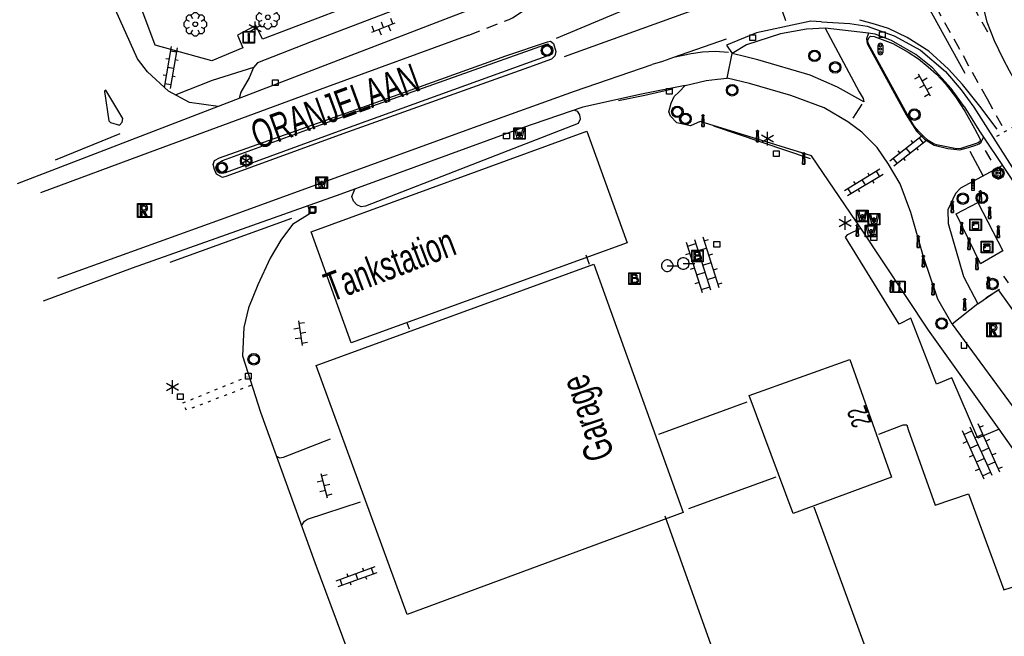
# Model space of a CAD drawing. Extents: x 99796 to 103543, y 406299 to 407646.
# Tile 15 of 85: x 100842 to 100927, y 407072 to 407125. Entities that reach past the tile are written whole.
import ezdxf
from ezdxf.enums import TextEntityAlignment as Align

# ---------------------------------------------------------------- set-up
doc = ezdxf.new("R2010")
doc.units = 0
doc.linetypes.add('Knt V.O.P', pattern=[0.75, 0.25, -0.5])
doc.linetypes.add('Mi-deelstr', pattern=[1.65, 1, -0.65])
for name, color, linetype in [('1101', 252, 'CONTINUOUS'), ('1103', 252, 'CONTINUOUS'), ('1104', 252, 'CONTINUOUS'), ('1105', 252, 'CONTINUOUS'), ('1106', 252, 'CONTINUOUS'), ('1107', 252, 'CONTINUOUS'), ('1108', 252, 'CONTINUOUS'), ('1110', 252, 'CONTINUOUS'), ('1112', 252, 'CONTINUOUS'), ('1206', 252, 'CONTINUOUS'), ('1211', 252, 'CONTINUOUS'), ('1213', 252, 'Knt V.O.P'), ('1214', 252, 'Mi-deelstr'), ('1217', 252, 'CONTINUOUS'), ('1307', 252, 'Schrikhek'), ('1701', 252, 'CONTINUOUS'), ('2001', 252, 'CONTINUOUS'), ('2004', 252, 'Hekwerk'), ('2006', 252, 'Heg haag'), ('2303', 252, 'CONTINUOUS'), ('2401', 252, 'CONTINUOUS'), ('2501', 252, 'CONTINUOUS'), ('2503', 252, 'CONTINUOUS'), ('2504', 252, 'CONTINUOUS'), ('2701', 252, 'CONTINUOUS'), ('2705', 252, 'CONTINUOUS'), ('2803', 252, 'CONTINUOUS'), ('2810', 252, 'CONTINUOUS'), ('2901', 252, 'CONTINUOUS'), ('3001', 252, 'CONTINUOUS'), ('3008', 252, 'CONTINUOUS'), ('3201', 252, 'CONTINUOUS'), ('3602', 252, 'CONTINUOUS'), ('3604', 252, 'CONTINUOUS'), ('3605', 252, 'CONTINUOUS'), ('4404', 252, 'CONTINUOUS'), ('4406', 252, 'CONTINUOUS'), ('4413', 252, 'CONTINUOUS'), ('4501', 252, 'CONTINUOUS'), ('4502', 252, 'CONTINUOUS')]:
    doc.layers.add(name, color=color, linetype=linetype)
doc.layers.add('1208', color=252, linetype='CONTINUOUS', lineweight=30)
doc.linetypes.add('Heg haag', pattern='A,4,-1,[4,dgnlstyle.shx,S=0.004016,R=0,X=0,Y=0],-1', length=6)
doc.linetypes.add('Hekwerk', pattern='A,4,-1,[1,dgnlstyle.shx,S=0.004,R=0,X=0,Y=0],-1', length=6)
doc.linetypes.add('Schrikhek', pattern='A,1.5,-0.5,[3,dgnlstyle.shx,S=0.004,R=0,X=0,Y=0],-0.5', length=2.5)

# ---------------------------------------------------------------- blocks, each defined once
blk = doc.blocks.new('IMG-INFORMATIEBORD', base_point=(97500.879966, 403507.602474))
at = {"layer": '2303'}
for points in [[(97500.379966, 403508.102474, 0), (97501.379966, 403508.102474, 0), (97501.379966, 403507.102474, 0), (97500.379966, 403507.102474, 0)], [(97500.779966, 403507.202474, 0), (97500.979966, 403507.202474, 0), (97500.979966, 403507.222474, 0), (97500.929966, 403507.222474, 0), (97500.929966, 403507.802474, 0), (97500.779966, 403507.802474, 0), (97500.779966, 403507.782474, 0), (97500.829966, 403507.782474, 0), (97500.829966, 403507.222474, 0), (97500.779966, 403507.222474, 0)], [(97500.779966, 403507.202474, 0), (97500.979966, 403507.202474, 0), (97500.979966, 403507.222474, 0), (97500.929966, 403507.222474, 0), (97500.929966, 403507.802474, 0), (97500.779966, 403507.802474, 0), (97500.779966, 403507.782474, 0), (97500.829966, 403507.782474, 0), (97500.829966, 403507.222474, 0), (97500.779966, 403507.222474, 0)]]:
    blk.add_polyline3d(points, close=True, dxfattribs=at)
for points in [[(97500.416612, 403507.165485, 0), (97500.416612, 403508.044589, 0)], [(97500.416612, 403507.165485, 0), (97500.416612, 403508.044589, 0)], [(97500.438212, 403508.066188, 0), (97501.317777, 403508.066188, 0)], [(97500.438212, 403508.066188, 0), (97501.317777, 403508.066188, 0)], [(97501.339377, 403508.044589, 0), (97501.339377, 403507.165485, 0)], [(97501.339377, 403508.044589, 0), (97501.339377, 403507.165485, 0)], [(97501.317777, 403507.143885, 0), (97500.438212, 403507.143885, 0)], [(97501.317777, 403507.143885, 0), (97500.438212, 403507.143885, 0)]]:
    blk.add_polyline3d(points, dxfattribs=at)
blk.add_circle((97500.879966, 403507.902474), 0.06, dxfattribs=at)
blk.add_circle((97500.879966, 403507.902474), 0.06, dxfattribs=at)
for centre, start, end in [((97500.438212, 403508.044589), 90, 180), ((97500.438212, 403508.044589), 90, 180), ((97501.317777, 403508.044589), 0, 90), ((97501.317777, 403508.044589), 0, 90), ((97500.438212, 403507.165485), 180, 270), ((97500.438212, 403507.165485), 180, 270), ((97501.317777, 403507.165485), 270, 0), ((97501.317777, 403507.165485), 270, 0)]:
    blk.add_arc(centre, 0.0216, start, end, dxfattribs=at)
blk = doc.blocks.new('LICHTMAST', base_point=(106423.199838, 404577.892233))
at = {"layer": '2701'}
for points in [[(106422.680222, 404577.592233, 0), (106423.719453, 404578.192234, 0)], [(106423.719453, 404577.592234, 0), (106422.680222, 404578.192233, 0)], [(106423.199838, 404577.292233, 0), (106423.199838, 404578.492233, 0)]]:
    blk.add_polyline3d(points, dxfattribs=at)
blk = doc.blocks.new('VERKEERSBORD', base_point=(97503.821083, 403507.602474))
at = {"layer": '2401'}
for radius in [0.5, 0.5, 0.4, 0.4]:
    blk.add_circle((97503.821083, 403507.602474), radius, dxfattribs=at)
blk = doc.blocks.new('PAALTJE', base_point=(97500.879966, 403507.602474))
at = {"layer": '3001'}
for points in [[(97500.929966, 403508.552474, 0), (97500.979966, 403508.552474, 0), (97500.979966, 403508.502474, 0), (97500.929966, 403508.502474, 0), (97500.979966, 403507.602474, 0), (97500.779966, 403507.602474, 0), (97500.829966, 403508.502474, 0), (97500.779966, 403508.502474, 0), (97500.779966, 403508.552474, 0), (97500.829966, 403508.552474, 0)], [(97500.829966, 403508.552474, 0), (97500.779966, 403508.552474, 0), (97500.779966, 403508.502474, 0), (97500.829966, 403508.502474, 0), (97500.779966, 403507.602474, 0), (97500.979966, 403507.602474, 0), (97500.929966, 403508.502474, 0), (97500.979966, 403508.502474, 0), (97500.979966, 403508.552474, 0), (97500.929966, 403508.552474, 0)]]:
    blk.add_polyline3d(points, dxfattribs=at)
blk.add_arc((97500.879966, 403508.552474), 0.05, 0, 180, dxfattribs=at)
blk.add_arc((97500.879966, 403508.552474), 0.05, 0, 180, dxfattribs=at)
blk = doc.blocks.new('STRAATKOLK', base_point=(97500.879966, 403507.602474))
at = {"layer": '3605'}
blk.add_polyline3d([(97500.629966, 403507.352474, 0), (97500.629966, 403507.852474, 0), (97501.129966, 403507.852474, 0), (97501.129966, 403507.352474, 0)], close=True, dxfattribs=at)
blk = doc.blocks.new('TROTTOIRKOLK', base_point=(97500.879966, 403507.602474))
at = {"layer": '3604'}
blk.add_polyline3d([(97500.629987, 403507.602517, 0), (97500.629987, 403507.102474, 0), (97501.129945, 403507.102474, 0), (97501.129774, 403507.602517, 0)], dxfattribs=at)
blk = doc.blocks.new('INSPECTIE-_OF_RIOOLPUT', base_point=(97500.879966, 403507.602474))
at = {"layer": '3602'}
blk.add_polyline3d([(97500.279966, 403508.202474, 0), (97501.479966, 403508.202474, 0), (97501.479966, 403507.002474, 0), (97500.279966, 403507.002474, 0)], close=True, dxfattribs=at)
for points in [[(97500.323942, 403507.078087, 0), (97500.323942, 403508.133012, 0)], [(97500.349861, 403508.158931, 0), (97501.405339, 403508.158931, 0)], [(97500.879966, 403508.082474, 0), (97500.519966, 403508.082474, 0), (97500.519966, 403507.122474, 0), (97500.639966, 403507.122474, 0)], [(97500.639966, 403507.122474, 0), (97500.519966, 403507.122474, 0), (97500.519966, 403508.082474, 0), (97500.879966, 403508.082474, 0)], [(97500.879966, 403507.962474, 0), (97500.639966, 403507.962474, 0), (97500.639966, 403507.662474, 0)], [(97500.879966, 403507.962474, 0), (97500.639966, 403507.962474, 0), (97500.639966, 403507.662474, 0)], [(97500.639966, 403507.662474, 0), (97500.879966, 403507.662474, 0)], [(97500.639966, 403507.662474, 0), (97500.879966, 403507.662474, 0)], [(97500.639966, 403507.122474, 0), (97500.639966, 403507.542474, 0), (97500.741756, 403507.542474, 0), (97500.981756, 403507.122474, 0), (97501.119966, 403507.122474, 0), (97500.879966, 403507.542474, 0)], [(97500.879966, 403507.542474, 0), (97501.119966, 403507.122474, 0), (97500.981756, 403507.122474, 0), (97500.741756, 403507.542474, 0), (97500.639966, 403507.542474, 0), (97500.639966, 403507.122474, 0)], [(97501.431259, 403508.133012, 0), (97501.431259, 403507.078087, 0)], [(97501.405339, 403507.052167, 0), (97500.349861, 403507.052167, 0)]]:
    blk.add_polyline3d(points, dxfattribs=at)
for centre, radius, start, end in [((97500.349861, 403508.133012), 0.02592, 90, 180), ((97500.879966, 403507.812474), 0.27, 270, 90), ((97500.879966, 403507.812474), 0.27, 270, 90), ((97500.879966, 403507.812474), 0.15, 270, 90), ((97500.879966, 403507.812474), 0.15, 270, 90), ((97501.405339, 403508.133012), 0.02592, 0, 90), ((97500.349861, 403507.078087), 0.02592, 180, 270), ((97501.405339, 403507.078087), 0.02592, 270, 0)]:
    blk.add_arc(centre, radius, start, end, dxfattribs=at)
blk = doc.blocks.new('BENZINE-_OF_OLIEPUT', base_point=(97500.879966, 403507.602474))
at = {"layer": '2803'}
blk.add_polyline3d([(97500.379966, 403508.102474, 0), (97501.379966, 403508.102474, 0), (97501.379966, 403507.102474, 0), (97500.379966, 403507.102474, 0)], close=True, dxfattribs=at)
for points in [[(97500.416612, 403507.165485, 0), (97500.416612, 403508.044589, 0)], [(97500.438212, 403508.066188, 0), (97501.317777, 403508.066188, 0)], [(97500.979966, 403507.202474, 0), (97500.579966, 403507.202474, 0), (97500.579966, 403508.002474, 0), (97500.929966, 403508.002474, 0)], [(97500.929966, 403507.902474, 0), (97500.679966, 403507.902474, 0), (97500.679966, 403507.702474, 0)], [(97500.679966, 403507.702474, 0), (97500.929966, 403507.702474, 0)], [(97500.679966, 403507.602474, 0), (97500.679966, 403507.302474, 0), (97500.979966, 403507.302474, 0)], [(97500.979966, 403507.602474, 0), (97500.679966, 403507.602474, 0)], [(97501.339377, 403508.044589, 0), (97501.339377, 403507.165485, 0)], [(97501.317777, 403507.143885, 0), (97500.438212, 403507.143885, 0)]]:
    blk.add_polyline3d(points, dxfattribs=at)
for centre, radius, start, end in [((97500.438212, 403508.044589), 0.0216, 90, 180), ((97500.929966, 403507.802474), 0.2, 321.903646, 90), ((97500.929966, 403507.802474), 0.1, 270, 90), ((97500.97946, 403507.45299), 0.250516, 270.115778, 64.487021), ((97500.979975, 403507.452474), 0.15, 269.996509, 90.003491), ((97501.317777, 403508.044589), 0.0216, 0, 90), ((97500.438212, 403507.165485), 0.0216, 180, 270), ((97501.317777, 403507.165485), 0.0216, 270, 0)]:
    blk.add_arc(centre, radius, start, end, dxfattribs=at)
blk = doc.blocks.new('PEILBUIS', base_point=(97500.879966, 403507.602474))
at = {"layer": '3008'}
blk.add_polyline3d([(97501.379966, 403507.539974, 0), (97501.379966, 403507.664974, 0), (97501.317466, 403507.852474, 0), (97501.129966, 403508.039974, 0), (97500.942466, 403508.102474, 0), (97500.817466, 403508.102474, 0), (97500.629966, 403508.039974, 0), (97500.442466, 403507.852474, 0), (97500.379966, 403507.664974, 0), (97500.379966, 403507.539974, 0), (97500.442466, 403507.352474, 0), (97500.629966, 403507.164974, 0), (97500.817466, 403507.102474, 0), (97500.942466, 403507.102474, 0), (97501.129966, 403507.164974, 0), (97501.317466, 403507.352474, 0)], close=True, dxfattribs=at)
blk.add_polyline3d([(97500.879966, 403507.602474, 0), (97501.879966, 403507.602474, 0)], dxfattribs=at)
blk = doc.blocks.new('BOOM', base_point=(97503.821083, 403507.602474))
at = {"layer": '2901'}
for points in [[(97503.491578, 403508.39797, 0), (97503.202364, 403508.39797, 0), (97503.025588, 403508.221193, 0), (97503.025588, 403507.931979, 0)], [(97504.071083, 403508.102474, 0), (97504.196083, 403508.352474, 0), (97503.946083, 403508.602474, 0), (97503.696083, 403508.602474, 0), (97503.446083, 403508.352474, 0), (97503.571083, 403508.102474, 0)], [(97504.616578, 403507.931979, 0), (97504.616578, 403508.221193, 0), (97504.439801, 403508.39797, 0), (97504.150588, 403508.39797, 0)], [(97503.321083, 403507.852474, 0), (97503.071083, 403507.977474, 0), (97502.821083, 403507.727474, 0), (97502.821083, 403507.477474, 0), (97503.071083, 403507.227474, 0), (97503.321083, 403507.352474, 0)], [(97504.321083, 403507.352474, 0), (97504.571083, 403507.227474, 0), (97504.821083, 403507.477474, 0), (97504.821083, 403507.727474, 0), (97504.571083, 403507.977474, 0), (97504.321083, 403507.852474, 0)], [(97503.025588, 403507.27297, 0), (97503.025588, 403506.983756, 0), (97503.202364, 403506.806979, 0), (97503.491578, 403506.806979, 0)], [(97503.571083, 403507.102474, 0), (97503.446083, 403506.852474, 0), (97503.696083, 403506.602474, 0), (97503.946083, 403506.602474, 0), (97504.196083, 403506.852474, 0), (97504.071083, 403507.102474, 0)], [(97504.150588, 403506.806979, 0), (97504.439801, 403506.806979, 0), (97504.616578, 403506.983756, 0), (97504.616578, 403507.27297, 0)]]:
    blk.add_polyline3d(points, dxfattribs=at)
blk.add_circle((97503.821083, 403507.602474), 0.2, dxfattribs=at)
blk.add_circle((97503.821083, 403507.602474), 0.2, dxfattribs=at)
blk = doc.blocks.new('WATERLEIDINGSPUT', base_point=(97500.879966, 403507.602474))
at = {"layer": '3201'}
for points in [[(97500.379966, 403508.102474, 0), (97501.379966, 403508.102474, 0), (97501.379966, 403507.102474, 0), (97500.379966, 403507.102474, 0)], [(97501.179966, 403508.002474, 0), (97501.279966, 403508.002474, 0), (97501.079966, 403507.202474, 0), (97500.979966, 403507.202474, 0), (97500.879966, 403507.602474, 0), (97500.779966, 403507.202474, 0), (97500.679966, 403507.202474, 0), (97500.479966, 403508.002474, 0), (97500.579966, 403508.002474, 0), (97500.730071, 403507.412221, 0), (97500.804607, 403507.702474, 0), (97500.956617, 403507.702474, 0), (97500.804607, 403507.702474, 0), (97500.956617, 403507.702474, 0), (97501.030105, 403507.412657, 0)], [(97500.956617, 403507.702474, 0), (97501.030105, 403507.412657, 0), (97501.179966, 403508.002474, 0), (97501.279966, 403508.002474, 0), (97501.079966, 403507.202474, 0), (97500.979966, 403507.202474, 0), (97500.879966, 403507.602474, 0), (97500.779966, 403507.202474, 0), (97500.679966, 403507.202474, 0), (97500.479966, 403508.002474, 0), (97500.579966, 403508.002474, 0), (97500.730071, 403507.412221, 0), (97500.804607, 403507.702474, 0)]]:
    blk.add_polyline3d(points, close=True, dxfattribs=at)
for points in [[(97500.416612, 403507.165485, 0), (97500.416612, 403508.044589, 0)], [(97500.438212, 403508.066188, 0), (97501.317777, 403508.066188, 0)], [(97501.339377, 403508.044589, 0), (97501.339377, 403507.165485, 0)], [(97501.317777, 403507.143885, 0), (97500.438212, 403507.143885, 0)]]:
    blk.add_polyline3d(points, dxfattribs=at)
for centre, start, end in [((97500.438212, 403508.044589), 90, 180), ((97501.317777, 403508.044589), 0, 90), ((97500.438212, 403507.165485), 180, 270), ((97501.317777, 403507.165485), 270, 0)]:
    blk.add_arc(centre, 0.0216, start, end, dxfattribs=at)
blk = doc.blocks.new('OV2', base_point=(97503.821083, 403517.176353))
at = {"layer": '4406'}
for points in [[(97503.852333, 403517.020103, 0), (97503.852333, 403517.332603, 0)], [(97503.914833, 403517.301353, 0), (97503.852333, 403517.301353, 0)], [(97503.914833, 403517.020103, 0), (97503.914833, 403517.332603, 0)], [(97503.821083, 403517.238853, 0), (97503.852333, 403517.238853, 0)], [(97503.946083, 403517.238853, 0), (97503.914833, 403517.238853, 0)], [(97503.914833, 403517.176353, 0), (97503.852333, 403517.176353, 0)], [(97503.821083, 403517.113853, 0), (97503.852333, 403517.113853, 0)], [(97503.946083, 403517.113853, 0), (97503.914833, 403517.113853, 0)], [(97503.914833, 403517.051353, 0), (97503.852333, 403517.051353, 0)]]:
    blk.add_polyline3d(points, dxfattribs=at)
blk = doc.blocks.new('OV4', base_point=(97503.821083, 403507.602474))
at = {"layer": '4404'}
for points in [[(97503.914833, 403507.696224, 0), (97503.914833, 403507.664974, 0)], [(97504.039833, 403507.696224, 0), (97504.039833, 403507.664974, 0)], [(97504.164833, 403507.696224, 0), (97504.164833, 403507.664974, 0)], [(97503.821083, 403507.664974, 0), (97504.258583, 403507.664974, 0)], [(97503.852333, 403507.664974, 0), (97503.852333, 403507.602474, 0)], [(97503.977333, 403507.664974, 0), (97503.977333, 403507.602474, 0)], [(97504.102333, 403507.664974, 0), (97504.102333, 403507.602474, 0)], [(97504.227333, 403507.664974, 0), (97504.227333, 403507.602474, 0)], [(97503.821083, 403507.602474, 0), (97504.258583, 403507.602474, 0)], [(97503.914833, 403507.602474, 0), (97503.914833, 403507.539974, 0)], [(97504.039833, 403507.602474, 0), (97504.039833, 403507.539974, 0)], [(97504.164833, 403507.602474, 0), (97504.164833, 403507.539974, 0)], [(97503.821083, 403507.539974, 0), (97504.258583, 403507.539974, 0)], [(97503.852333, 403507.539974, 0), (97503.852333, 403507.508724, 0)], [(97503.977333, 403507.539974, 0), (97503.977333, 403507.508724, 0)], [(97504.102333, 403507.539974, 0), (97504.102333, 403507.508724, 0)], [(97504.227333, 403507.539974, 0), (97504.227333, 403507.508724, 0)]]:
    blk.add_polyline3d(points, dxfattribs=at)
blk = doc.blocks.new('OV6', base_point=(97503.821083, 403517.176353))
at = {"layer": '4413'}
for points in [[(97503.821083, 403517.176353, 0), (97504.133583, 403517.176353, 0)], [(97503.852333, 403517.176353, 0), (97503.852333, 403517.207603, 0)], [(97503.914833, 403517.176353, 0), (97503.914833, 403517.145103, 0)], [(97503.977333, 403517.176353, 0), (97503.977333, 403517.207603, 0)], [(97504.039833, 403517.176353, 0), (97504.039833, 403517.145103, 0)], [(97504.102333, 403517.176353, 0), (97504.102333, 403517.207603, 0)]]:
    blk.add_polyline3d(points, dxfattribs=at)
blk = doc.blocks.new('IMG-OPENBARE_VERLICHTINGSKAST', base_point=(97500.879966, 403507.602474))
at = {"layer": '2705'}
for points in [[(97500.379966, 403508.102474, 0), (97501.379966, 403508.102474, 0), (97501.379966, 403507.102474, 0), (97500.379966, 403507.102474, 0)], [(97500.618198, 403507.866454, 0), (97501.129648, 403507.866454, 0), (97501.129648, 403507.789878, 0), (97500.618198, 403507.789878, 0)], [(97500.618198, 403507.709163, 0), (97501.129648, 403507.709163, 0), (97501.129648, 403507.270405, 0), (97500.618198, 403507.270405, 0)]]:
    blk.add_polyline3d(points, close=True, dxfattribs=at)
for points in [[(97500.416612, 403507.165485, 0), (97500.416612, 403508.044589, 0)], [(97500.438212, 403508.066188, 0), (97501.317777, 403508.066188, 0)], [(97501.339377, 403508.044589, 0), (97501.339377, 403507.165485, 0)], [(97501.317777, 403507.143885, 0), (97500.438212, 403507.143885, 0)]]:
    blk.add_polyline3d(points, dxfattribs=at)
blk.add_circle((97500.703094, 403507.568429), 0.035426, dxfattribs=at)
for centre, start, end in [((97500.438212, 403508.044589), 90, 180), ((97501.317777, 403508.044589), 0, 90), ((97500.438212, 403507.165485), 180, 270), ((97501.317777, 403507.165485), 270, 0)]:
    blk.add_arc(centre, 0.0216, start, end, dxfattribs=at)
blk = doc.blocks.new('DRUKKNOPPAAL', base_point=(97500.879966, 403507.602474))
at = {"layer": '2503'}
for points in [[(97500.779966, 403508.102474, 0), (97500.979966, 403508.102474, 0), (97500.979966, 403507.902474, 0), (97500.979966, 403507.702474, 0), (97500.979966, 403507.502474, 0), (97500.979966, 403507.302474, 0), (97500.979966, 403507.102474, 0), (97500.779966, 403507.102474, 0), (97500.779966, 403507.302474, 0), (97500.779966, 403507.502474, 0), (97500.779966, 403507.702474, 0), (97500.779966, 403507.902474, 0)], [(97500.979966, 403507.702474, 0), (97500.979966, 403507.502474, 0), (97500.779966, 403507.502474, 0), (97500.779966, 403507.702474, 0)], [(97500.979966, 403507.502474, 0), (97500.979966, 403507.302474, 0), (97500.779966, 403507.302474, 0), (97500.779966, 403507.502474, 0)], [(97500.979966, 403507.302474, 0), (97500.979966, 403507.102474, 0), (97500.779966, 403507.102474, 0), (97500.779966, 403507.302474, 0)]]:
    blk.add_polyline3d(points, close=True, dxfattribs=at)
for points in [[(97500.779966, 403508.102474, 0), (97500.979966, 403508.102474, 0), (97500.979966, 403507.902474, 0), (97500.969966, 403507.902474, 0)], [(97500.789966, 403507.902474, 0), (97500.779966, 403507.902474, 0), (97500.779966, 403508.102474, 0)], [(97500.779966, 403507.902474, 0), (97500.789966, 403507.902474, 0)], [(97500.979966, 403507.902474, 0), (97500.979966, 403507.702474, 0), (97500.779966, 403507.702474, 0), (97500.779966, 403507.902474, 0), (97500.789966, 403507.902474, 0)], [(97500.779966, 403507.702474, 0), (97500.979966, 403507.702474, 0)], [(97500.779966, 403507.502474, 0), (97500.979966, 403507.502474, 0)], [(97500.969966, 403507.902474, 0), (97500.979966, 403507.902474, 0)], [(97500.969966, 403507.902474, 0), (97500.979966, 403507.902474, 0)], [(97500.779966, 403507.302474, 0), (97500.979966, 403507.302474, 0)]]:
    blk.add_polyline3d(points, dxfattribs=at)
for start, end in [(90, 180), (90, 180), (90, 180), (180, 0), (180, 0), (180, 0), (0, 90), (0, 90), (0, 90)]:
    blk.add_arc((97500.879966, 403507.902474), 0.09, start, end, dxfattribs=at)
blk = doc.blocks.new('VRI_PAAL', base_point=(97500.879966, 403507.602474))
at = {"layer": '2501'}
for points in [[(97500.679966, 403507.302474, 0), (97500.679966, 403507.902474, 0)], [(97501.079966, 403507.902474, 0), (97501.079966, 403507.302474, 0)]]:
    blk.add_polyline3d(points, dxfattribs=at)
for centre in [(97500.879966, 403507.902474), (97500.879966, 403507.602474), (97500.879966, 403507.302474)]:
    blk.add_circle(centre, 0.1, dxfattribs=at)
for centre, start, end in [((97500.879966, 403507.902474), 90, 180), ((97500.879966, 403507.902474), 0, 90), ((97500.879966, 403507.302474), 180, 0)]:
    blk.add_arc(centre, 0.2, start, end, dxfattribs=at)
blk = doc.blocks.new('IMG-KAST', base_point=(97500.879966, 403507.602474))
at = {"layer": '2810'}
for points in [[(97500.379966, 403508.102474, 0), (97501.379966, 403508.102474, 0), (97501.379966, 403507.102474, 0), (97500.379966, 403507.102474, 0)], [(97500.618198, 403507.866454, 0), (97501.129648, 403507.866454, 0), (97501.129648, 403507.789878, 0), (97500.618198, 403507.789878, 0)], [(97500.618198, 403507.709163, 0), (97501.129648, 403507.709163, 0), (97501.129648, 403507.270405, 0), (97500.618198, 403507.270405, 0)]]:
    blk.add_polyline3d(points, close=True, dxfattribs=at)
for points in [[(97500.416612, 403507.165485, 0), (97500.416612, 403508.044589, 0)], [(97500.438212, 403508.066188, 0), (97501.317777, 403508.066188, 0)], [(97501.339377, 403508.044589, 0), (97501.339377, 403507.165485, 0)], [(97501.317777, 403507.143885, 0), (97500.438212, 403507.143885, 0)]]:
    blk.add_polyline3d(points, dxfattribs=at)
blk.add_circle((97500.703094, 403507.568429), 0.035426, dxfattribs=at)
for centre, start, end in [((97500.438212, 403508.044589), 90, 180), ((97501.317777, 403508.044589), 0, 90), ((97500.438212, 403507.165485), 180, 270), ((97501.317777, 403507.165485), 270, 0)]:
    blk.add_arc(centre, 0.0216, start, end, dxfattribs=at)

msp = doc.modelspace()

# ---------------------------------------------------------------- linework, layer by layer
at = {"layer": '1101'}
for points in [[(100859.131945, 407117.650994, 0.229), (100856.647921, 407117.994093, 0.244), (100854.825137, 407118.986138, 0.259), (100853.012038, 407120.652833, 0.253), (100852.13883, 407121.77191, 0.211), (100849.981887, 407126.596906, 0.139), (100842.346159, 407145.687901, 0.076), (100840.071124, 407150.413059, 0.052), (100838.111994, 407154.27693, 0.04), (100835.547132, 407159.255036, 0.001), (100832.579938, 407164.264061, 0.004), (100830.382017, 407167.950981, -0.005), (100829.012973, 407170.171999, -0.005), (100827.649144, 407172.154971, -0.011), (100823.289064, 407178.344168, -0.035), (100820.866135, 407181.515136, -0.05), (100814.361033, 407190.057971, -0.005), (100806.067047, 407200.489157, -0.005), (100796.582085, 407212.53302, 0.049), (100788.133872, 407223.245093, 0.025), (100775.489864, 407239.05895, 0.025), (100762.943831, 407254.974135, 0.064), (100750.150067, 407271.011137, 0.064), (100737.155137, 407287.380063, 0.076)], [(100884.70718, 407127.595284, 0.181542), (100883.833972, 407127.19109, 0.208), (100859.131945, 407117.650994, 0.229)], [(100911.706594, 407124.428414, 0.20353), (100910.089818, 407124.365085, 0.248), (100907.853154, 407123.95195, 0.203), (100904.906822, 407122.9871, 0.176), (100903.652144, 407122.24912, 0.149)], [(100915.481058, 407124.001496, 0.220269), (100911.706594, 407124.428414, 0.20353)], [(100923.763869, 407117.652856, 0.296), (100922.633988, 407119.205185, 0.395), (100921.019075, 407120.994069, 0.293), (100919.575152, 407122.158968, 0.257), (100917.459933, 407123.374157, 0.257), (100916.036872, 407123.903894, 0.23), (100915.646089, 407123.98287, 0.221), (100915.481058, 407124.001496, 0.220269)], [(100899.582809, 407119.47786, 0.05364), (100895.792154, 407118.722015, 0.148), (100890.726877, 407117.579841, 0.166), (100885.407907, 407115.774938, 0.166), (100869.740826, 407110.051029, 0.178), (100851.686952, 407103.629001, 0.313), (100843.96517, 407100.772076, 0.208)], [(100899.582809, 407119.47786, 0.05364), (100901.412471, 407119.890375, 0.02664), (100902.371366, 407120.00902, 0.00816), (100903.234911, 407120.111921, 0.068)], [(100859.131945, 407117.650994, 0.229), (100841.71286, 407110.930943, 0.202)], [(100923.763869, 407117.652856, 0.296), (100925.037918, 407115.596124, 0.29), (100925.437642, 407114.996724, 0.292937)], [(100925.437642, 407114.996724, 0.292937), (100927.077514, 407112.53766, 0.30499)], [(100927.077514, 407112.53766, 0.30499), (100929.93593, 407108.250969, 0.326), (100930.359123, 407108.521052, 0.326)]]:
    msp.add_polyline3d(points, dxfattribs=at)
msp.add_polyline3d([(100884.039981, 407122.053914, 0.289), (100887.65314, 407123.25085, 0.298), (100887.928066, 407123.310827, 0.304), (100888.169092, 407123.108917, 0.304), (100888.371003, 407122.413032, 0.307), (100888.280106, 407122.046836, 0.307), (100888.01412, 407121.751048, 0.307), (100886.002091, 407121.03095, 0.31), (100869.921875, 407115.279101, 0.28), (100859.879983, 407111.597025, 0.328), (100859.485847, 407111.503147, 0.331), (100858.969895, 407111.788877, 0.328), (100858.805982, 407112.177052, 0.343), (100858.683047, 407112.628185, 0.346), (100858.805982, 407112.976872, 0.346), (100859.228057, 407113.195174, 0.346), (100872.056839, 407117.72699, 0.286)], close=True, dxfattribs=at)
at = {"layer": '1103'}
for points in [[(100903.234911, 407120.111921, 0.068), (100903.652144, 407122.24912, 0.149)], [(100924.933982, 407100.553029, -0.036), (100922.730101, 407098.774948, -0.057)]]:
    msp.add_polyline3d(points, dxfattribs=at)
at = {"layer": '1104'}
for points in [[(100911.706594, 407124.428414, 0.20353), (100914.658142, 407118.907907, 0.104), (100914.997143, 407118.352093, 0.119), (100915.061963, 407118.064874, 0.116)], [(100915.481058, 407124.001496, 0.220269), (100915.307087, 407123.509013, 0.227), (100915.358124, 407123.104074, 0.293), (100918.74106, 407116.936111, 0.308), (100919.635875, 407115.498894, 0.338), (100920.320955, 407114.817911, 0.338), (100921.143872, 407114.2919, 0.359)], [(100915.061963, 407118.064874, 0.116), (100912.775007, 407119.325884, 0.074), (100910.406095, 407120.374181, 0.095), (100905.870182, 407121.695169, 0.119), (100904.849825, 407121.961155, 0.119), (100903.652144, 407122.24912, 0.149)], [(100918.209088, 407110.946961, 0.041), (100917.208103, 407112.63489, 0.056), (100916.217176, 407114.079185, 0.047), (100914.876816, 407115.409859, 0.044), (100913.664979, 407116.31883, 0.044), (100911.623148, 407117.523961, 0.047), (100908.752066, 407118.596845, 0.068), (100905.154926, 407119.648867, 0.065), (100903.234911, 407120.111921, 0.068)], [(100921.143872, 407114.2919, 0.359), (100922.330005, 407114.01213, 0.314), (100923.383889, 407113.891058, 0.332), (100924.134908, 407114.104145, 0.359), (100924.77901, 407114.304938, 0.377), (100925.058035, 407114.408874, 0.383), (100925.221947, 407114.564963, 0.383), (100925.437642, 407114.996724, 0.292937)], [(100927.077514, 407112.53766, 0.30499), (100923.436043, 407110.559159, 0.14), (100923.003164, 407110.09685, 0.101)], [(100922.730101, 407098.774948, -0.057), (100921.47505, 407100.953125, -0.054), (100920.237136, 407104.613968, 0.008), (100919.141901, 407108.471133, 0.026), (100918.209088, 407110.946961, 0.041)], [(100923.003164, 407110.09685, 0.101), (100922.343043, 407108.684965, 0.041), (100922.382904, 407107.505166, 0.014), (100923.696068, 407102.91002, -0.039), (100924.933982, 407100.553029, -0.036)]]:
    msp.add_polyline3d(points, dxfattribs=at)
at = {"layer": '1105'}
for points in [[(100924.933982, 407100.553029, -0.036), (100926.710946, 407101.767101, -0.021)], [(100926.710946, 407101.767101, -0.021), (100940.927026, 407081.910186, 0.017), (100950.698835, 407067.593895, 0.05), (100955.495892, 407060.205155, 0.035), (100960.196835, 407051.470094, 0.071), (100965.320972, 407040.980049, 0.068), (100974.057896, 407023.549043, 0.119), (100980.140922, 407010.440864, 0.092)], [(100922.730101, 407098.774948, -0.057), (100928.642824, 407090.728458, -0.14532), (100928.963016, 407090.280246, -0.0865)]]:
    msp.add_polyline3d(points, dxfattribs=at)
at = {"layer": '1106'}
for points in [[(100911.403533, 407124.986913, 0.223165), (100910.460112, 407125.04793, 0.224), (100905.771089, 407124.030926, 0.131), (100903.155935, 407122.978904, 0.131), (100903.652144, 407122.24912, 0.149)], [(100911.403533, 407124.986913, 0.223165), (100913.849009, 407124.828883, 0.221), (100915.338007, 407124.615051, 0.221), (100917.696116, 407123.782822, 0.248), (100919.964818, 407122.531124, 0.275), (100922.153053, 407120.687105, 0.305), (100923.491178, 407119.087093, 0.329), (100924.58008, 407117.593997, 0.326)], [(100924.58008, 407117.593997, 0.326), (100930.359123, 407108.521052, 0.326)]]:
    msp.add_polyline3d(points, dxfattribs=at)
at = {"layer": '1107'}
for points in [[(100924.663526, 407115.742528, 0.543), (100925.152284, 407114.824244, 0.475), (100925.147069, 407114.689015, 0.4716), (100925.085229, 407114.594393, 0.4733), (100924.982039, 407114.502751, 0.4682), (100923.455787, 407113.995366, 0.3747), (100923.222957, 407113.977113, 0.3475), (100922.935737, 407114.00766, 0.3475), (100921.357704, 407114.328407, 0.3373), (100921.079425, 407114.437186, 0.3288), (100920.634997, 407114.699074, 0.322), (100920.254273, 407115.034722, 0.3084), (100919.820649, 407115.484365, 0.3135), (100919.462276, 407115.909048, 0.3118), (100918.977243, 407116.671242, 0.2982), (100915.469137, 407123.084702, 0.3186), (100915.381966, 407123.379373, 0.3186), (100915.520546, 407123.622634, 0.3373), (100915.654284, 407123.737373, 0.3322), (100915.969444, 407123.711669, 0.3271), (100917.586965, 407123.099976, 0.373), (100918.916894, 407122.355663, 0.3917), (100919.786004, 407121.770047, 0.3781), (100920.643193, 407121.098005, 0.4835), (100921.353978, 407120.440491, 0.5039), (100922.107977, 407119.654827, 0.5039), (100923.010615, 407118.499242, 0.5141), (100923.801494, 407117.228918, 0.5294)], [(100887.481031, 407123.028078, 0.439), (100887.685177, 407123.066821, 0.457), (100887.84313, 407122.937181, 0.457), (100888.048021, 407122.388818, 0.445), (100888.00518, 407122.230866, 0.448), (100887.828973, 407122.09601, 0.448), (100869.842899, 407115.586065, 0.454), (100859.71905, 407111.886852, 0.457), (100859.390107, 407111.937889, 0.457), (100859.115181, 407112.232932, 0.457), (100859.130827, 407112.725042, 0.46), (100859.513042, 407112.973147, 0.457), (100872.521011, 407117.712089, 0.433)]]:
    msp.add_polyline3d(points, close=True, dxfattribs=at)
at = {"layer": '1108'}
for points in [[(100882.277918, 407128.965073, 0.376), (100881.893096, 407128.874921, 0.388), (100867.184905, 407123.240047, 0.352), (100862.530154, 407121.431046, 0.382), (100862.190035, 407121.03989, 0.37)], [(100862.190035, 407121.03989, 0.37), (100861.804095, 407120.142095, 0.331), (100861.092937, 407118.895986, 0.316), (100860.93126, 407118.346133, 0.22747)]]:
    msp.add_polyline3d(points, dxfattribs=at)
at = {"layer": '1110'}
for points in [[(100890.023169, 407117.34105, 0.166), (100890.213904, 407117.234134, 0.196), (100890.437049, 407116.936856, 0.196), (100890.48585, 407116.556876, 0.205), (100890.327898, 407116.173171, 0.205), (100871.882868, 407109.006085, 0.271), (100871.511829, 407108.952068, 0.274), (100871.12887, 407109.121942, 0.265), (100870.845002, 407109.444179, 0.262), (100870.71201, 407109.833845, 0.262), (100870.953408, 407110.493966, 0.177071)], [(100866.901038, 407109.04073, 0.199235), (100867.09289, 407108.385079, 0.193), (100865.571109, 407107.410171, 0.199), (100864.55783, 407106.070184, 0.232), (100863.636938, 407104.504817, 0.229), (100862.568897, 407102.183961, 0.238), (100861.751941, 407100.193911, 0.271), (100861.335081, 407098.488846, 0.289), (100861.225185, 407096.043938, 0.286), (100862.783102, 407091.157847, 0.289), (100867.491869, 407078.120076, 0.286), (100870.812965, 407069.181987, 0.286)], [(100926.781415, 407089.672071, -0.009895), (100924.945158, 407088.88989, 0.089), (100922.693965, 407094.11908, 0.116), (100921.358821, 407093.566992, 0.122), (100919.141156, 407099.306174, 0.119), (100918.127877, 407098.777928, 0.119), (100913.474989, 407106.319033, 0.116), (100913.673175, 407106.542923, 0.137), (100914.798373, 407107.095801, 0.003038)], [(100864.163322, 407087.336071, 0.286964), (100864.447189, 407087.196746, 0.262468), (100864.780975, 407087.241077, 0.257844), (100868.847129, 407088.838108, 0.323844)], [(100866.348204, 407081.287318, 0.287662), (100866.595191, 407081.696727, 0.283202), (100866.869, 407081.878149, 0.286932), (100871.441049, 407083.367892, 0.397932)]]:
    msp.add_polyline3d(points, dxfattribs=at)
msp.add_polyline3d([(100925.170166, 407104.007863, 0.191), (100923.054946, 407108.334043, 0.185), (100924.951119, 407109.320872, 0.224), (100927.109925, 407105.125823, 0.224)], close=True, dxfattribs=at)
at = {"layer": '1112'}
for points in [[(100890.877006, 407134.171166, 0.211), (100878.922177, 407129.579001, 0.373), (100862.971974, 407123.482936, 0.367), (100862.396044, 407124.660128, 0.364), (100860.787836, 407123.845034, 0.382), (100861.266909, 407122.724839, 0.385), (100858.576131, 407121.605017, 0.385), (100853.665826, 407122.972944, 0.28), (100846.933109, 407140.982114, 0.208), (100848.543925, 407141.702958, 0.205)], [(100862.190035, 407121.03989, 0.37), (100858.615992, 407119.914108, 0.391), (100855.44577, 407118.648254, 0.253891)], [(100914.798373, 407107.095801, 0.003038), (100914.407684, 407107.684258, 0.00612), (100910.521204, 407113.368683, 0.0834), (100900.881381, 407116.348886, 0.12204), (100900.044456, 407115.983455, 0.13308), (100898.852235, 407116.218877, 0.13032), (100898.325477, 407116.809175, 0.13584), (100898.174159, 407117.188648, 0.12204), (100898.384307, 407117.948846, 0.10548), (100898.643578, 407118.503325, 0.06684), (100899.051387, 407118.92085, 0.0558), (100899.582809, 407119.47786, 0.05364)], [(100926.781415, 407089.672071, -0.009895), (100920.65956, 407098.267659, -0.0432), (100914.798373, 407107.095801, 0.003038)], [(100929.694567, 407085.557927, -0.01851), (100926.781415, 407089.672071, -0.009895)]]:
    msp.add_polyline3d(points, dxfattribs=at)
at = {"layer": '1206'}
for points in [[(100888.423902, 407123.56899, 0.299276), (100898.922143, 407128.000968, 0.269276), (100902.221633, 407129.744404, 0.300172), (100906.944928, 407132.134922, 0.332276)], [(100908.512158, 407128.957995, 0.319), (100899.3621, 407125.643977, 0.262), (100889.10116, 407121.942901, 0.286)], [(100929.736627, 407117.065751, 0.296218), (100927.691653, 407120.745304, 0.327749), (100927.122963, 407121.768557, 0.336518), (100926.376042, 407123.328709, 0.348918), (100925.763232, 407124.963366, 0.401618), (100925.423858, 407126.251944, 0.432618), (100925.35643, 407127.047666, 0.497718), (100925.410075, 407127.668672, 0.457418), (100925.942791, 407128.096708, 0.516318), (100926.40808, 407128.136568, 0.510118), (100926.938189, 407127.911561, 0.503918), (100927.529765, 407127.472722, 0.494618), (100928.235707, 407126.690783, 0.488418), (100928.892848, 407125.877925, 0.485318), (100929.469151, 407125.077733, 0.485318), (100930.314792, 407123.706826, 0.482218), (100931.072463, 407122.371559, 0.487579), (100932.943357, 407119.074427, 0.500818)], [(100926.615951, 407115.675845, 0.296), (100925.12807, 407117.66813, 0.299), (100923.617837, 407119.540834, 0.323), (100922.404883, 407120.874115, 0.296), (100920.703915, 407122.433894, 0.254), (100918.814821, 407123.624869, 0.242), (100917.192084, 407124.422081, 0.206), (100915.975032, 407124.794983, 0.191), (100914.711041, 407125.144043, 0.233)], [(100880.852995, 407123.826035, 0.244), (100868.502912, 407119.321041, 0.241), (100853.237045, 407113.683932, 0.364), (100843.718929, 407110.156827, 0.31)], [(100903.142711, 407123.484427, 0.17508), (100898.587541, 407121.896839, 0.172539), (100897.620899, 407121.559941, 0.172), (100896.729064, 407121.280172, 0.187)], [(100903.345884, 407122.34146, 0.12804), (100902.191594, 407122.410838, 0.14964), (100901.07511, 407122.371617, 0.15204), (100900.106775, 407122.21742, 0.15924), (100898.587541, 407121.896839, 0.172539)], [(100845.235867, 407102.768832, 0.283), (100859.330875, 407107.850873, 0.301), (100881.652815, 407115.979829, 0.226), (100889.984054, 407118.967884, 0.226), (100896.729064, 407121.280172, 0.187)]]:
    msp.add_polyline3d(points, dxfattribs=at)
at = {"layer": '1208'}
for points in [[(100907.112939, 407128.401064, 0.31), (100907.682163, 407126.896047, 0.283), (100908.289013, 407125.116103, 0.235)], [(100924.241078, 407113.767006, 0.245), (100925.364999, 407111.671903, 0.239)]]:
    msp.add_polyline3d(points, dxfattribs=at)
at = {"layer": '1211'}
for points in [[(100916.36954, 407134.073564, 0.308618), (100923.804102, 407120.533251, 0.252818)], [(100893.799124, 407118.156888, 0.154), (100896.096883, 407118.63, 0.13), (100898.494107, 407119.182088, 0.112)], [(100914.887993, 407117.861681, 0.03036), (100914.116042, 407116.638563, 0.03972)], [(100850.612868, 407115.273034, 0.2984), (100845.008824, 407112.983049, 0.2273)], [(100925.563929, 407113.828101, 0.266), (100926.062, 407112.98693, 0.281)], [(100865.488966, 407107.935327, 0.1394), (100854.927528, 407104.115897, 0.2903)]]:
    msp.add_polyline3d(points, dxfattribs=at)
at = {"layer": '1213'}
for points in [[(100926.588756, 407115.069368, 0.255918), (100930.356142, 407117.282935, 0.38)], [(100861.96333, 407093.466179, 0.1751), (100856.376404, 407091.310995, 0.1561), (100856.048798, 407091.944441, 0.1611), (100861.630945, 407094.213164, 0.1551)]]:
    msp.add_polyline3d(points, dxfattribs=at)
at = {"layer": '1214'}
for points in [[(100925.812033, 407124.07861, 0.341418), (100918.960345, 407136.426274, 0.419938), (100914.223773, 407144.962215, 0.474218)], [(100911.821706, 407143.457942, 0.289719), (100916.472724, 407135.05017, 0.295481), (100925.73492, 407118.306645, 0.306956), (100927.076024, 407115.882226, 0.308618)], [(100880.852995, 407123.826035, 0.244), (100884.340984, 407125.20402, 0.217), (100884.627086, 407125.335895, 0.217), (100886.104909, 407126.313039, 0.238), (100887.967182, 407127.784901, 0.238), (100889.83914, 407129.583099, 0.247), (100891.53303, 407131.411844, 0.232)]]:
    msp.add_polyline3d(points, dxfattribs=at)
at = {"layer": '1217'}
msp.add_polyline3d([(100850.582213, 407116.016405, 0.2914), (100850.801811, 407116.292199, 0.2864), (100850.855352, 407116.605011, 0.2774), (100849.390703, 407119.062944, 0.2354), (100849.282013, 407118.996057, 0.2524), (100849.276378, 407118.944011, 0.2364), (100849.649707, 407116.414916, 0.2834), (100849.80291, 407116.255092, 0.2864)], close=True, dxfattribs=at)
at = {"layer": '1307'}
msp.add_polyline3d([(100925.629122, 407101.070099, 0.773), (100926.804078, 407101.798021, 0.776)], dxfattribs=at)
at = {"layer": '1701'}
for points in [[(100870.640856, 407097.163015, 5.853977), (100867.171121, 407106.779107, 5.848016), (100891.064016, 407115.502991, 5.851016), (100894.559828, 407105.82506, 5.857016)], [(100899.412019, 407082.44104, 4.057), (100875.500125, 407073.61918, 4.018), (100867.611823, 407095.193081, 4.018), (100891.683904, 407103.991844, 4.018)], [(100908.927155, 407082.366907, 6.721379), (100905.135182, 407092.593946, 6.727379), (100913.86391, 407095.717975, 6.724379), (100917.471853, 407085.522973, 6.718483)]]:
    msp.add_polyline3d(points, close=True, dxfattribs=at)
for points in [[(100891.296101, 407103.950121, 3.637), (100891.001058, 407104.746961, 3.637)], [(100875.710977, 407098.336854, 3.637), (100875.488949, 407098.89304, 3.637)], [(100897.306112, 407089.24789, 4.714), (100904.966054, 407092.041858, 4.735)], [(100916.372148, 407089.246028, 3.929), (100918.484015, 407090.042122, 4.064), (100918.782038, 407090.039887, 4.064), (100918.894169, 407089.650967, 4.067), (100921.242965, 407083.081045, 4.124), (100924.127085, 407084.071972, 4.109), (100927.207155, 407075.754889, 4.112), (100929.90799, 407076.609098, 4.109), (100931.60486, 407071.723007, 4.106), (100916.835946, 407066.329904, 4.055), (100910.758135, 407082.901113, 4.022)], [(100907.447842, 407085.508817, 4.735), (100899.862034, 407082.774081, 4.747)]]:
    msp.add_polyline3d(points, dxfattribs=at)
at = {"layer": '2001'}
msp.add_polyline3d([(100935.627056, 407070.24891, 2.126), (100905.962942, 407059.355043, 2.126), (100897.845907, 407082.131841, 2.135)], dxfattribs=at)
at = {"layer": '2004'}
msp.add_polyline3d([(100902.033133, 407115.963065, 0.806), (100910.40386, 407113.147863, 0.803)], dxfattribs=at)
at = {"layer": '2006'}
msp.add_polyline3d([(100927.153138, 407102.9469, 0.25), (100927.569053, 407102.364071, 0.25)], dxfattribs=at)

# ---------------------------------------------------------------- block references
at = {"layer": '2303'}
for p in [(100861.780999, 407123.646103, 2.329), (100918.132435, 407102.009781, 0.0546)]:
    msp.add_blockref('IMG-INFORMATIEBORD', p, dxfattribs=at)
at = {"layer": '2401'}
for p in [(100887.615142, 407122.506165, 0.502), (100910.789055, 407122.036033, 0.191), (100912.583155, 407121.041008, 0.173), (100903.661457, 407119.057663, 0.259), (100898.906869, 407117.183842, 0.245), (100899.606851, 407116.57811, 0.248), (100919.442159, 407116.946169, 0.479), (100861.550776, 407112.958991, 0.481), (100859.426988, 407112.341338, 0.487), (100926.715044, 407111.870088, 0.356), (100923.64615, 407109.657266, 0.347), (100925.290865, 407109.730282, 0.347), (100926.209894, 407102.259212, 0.302), (100921.808091, 407098.839395, 0.023), (100862.206966, 407095.732369, 0.2932)]:
    msp.add_blockref('VERKEERSBORD', p, dxfattribs=at)
at = {"layer": '2501'}
for p in [(100916.49769, 407122.628354, 0.473), (100926.715044, 407111.870088, 0.356)]:
    msp.add_blockref('VRI_PAAL', p, dxfattribs=at)
at = {"layer": '2503'}
msp.add_blockref('DRUKKNOPPAAL', (100924.533141, 407110.857554, 0.329), dxfattribs=at)
at = {"layer": '2504'}
msp.add_blockref('IMG-KAST', (100924.751071, 407107.387819, 1.955), dxfattribs=at)
at = {"layer": '2701'}
for p in [(100862.317413, 407124.415162, 0.3446), (100906.709862, 407114.864849, 0.242), (100861.550776, 407112.958991, 0.481), (100913.459716, 407107.548006, 0.05), (100855.164058, 407093.331922, 0.2521)]:
    msp.add_blockref('LICHTMAST', p, dxfattribs=at)
at = {"layer": '2705'}
msp.add_blockref('IMG-OPENBARE_VERLICHTINGSKAST', (100925.73492, 407105.464079, 1.139), dxfattribs=at)
at = {"layer": '2803'}
for p in [(100900.653, 407104.679, 0.245), (100895.196, 407102.723, 0.379)]:
    msp.add_blockref('BENZINE-_OF_OLIEPUT', p, dxfattribs=at)
at = {"layer": '2901'}
for p in [(100863.429067, 407125.385814, 0.337), (100857.141895, 407124.774866, 0.31)]:
    msp.add_blockref('BOOM', p, dxfattribs=at)
at = {"layer": '3001'}
for p in [(100901.127142, 407115.926929, 0.209), (100905.851928, 407114.576139, 0.209), (100909.860736, 407112.648024, 0.1657), (100925.167186, 407109.339871, 0.29), (100922.730101, 407108.45884, 0.203), (100925.958065, 407107.929849, 0.296), (100914.494974, 407106.411048, 0.533), (100923.532156, 407106.618174, 0.203), (100926.719887, 407106.291094, 0.296), (100919.773888, 407105.438819, -0.0054), (100924.188179, 407105.245032, 0.206), (100920.211555, 407103.739013, 0.02316), (100924.856124, 407103.529908, 0.191), (100917.436091, 407101.564818, 0.53), (100921.06754, 407101.330939, -0.00132), (100925.860835, 407101.878115, 0.212), (100923.793238, 407099.991934, -0.0474)]:
    msp.add_blockref('PAALTJE', p, dxfattribs=at)
at = {"layer": '3008'}
for p in [(100898.03, 407103.846, 0.282), (100899.423, 407104.04, 0.233)]:
    msp.add_blockref('PEILBUIS', p, dxfattribs=at)
at = {"layer": '3201'}
for p in [(100885.230077, 407115.304813, 0.1596), (100868.089956, 407111.037541, 0.1424), (100914.92599, 407108.151504, 0.015477), (100915.95268, 407107.876205, 0.015477), (100915.677381, 407106.849515, 0.015477)]:
    msp.add_blockref('WATERLEIDINGSPUT', p, dxfattribs=at)
at = {"layer": '3602'}
for p in [(100852.745241, 407108.633575, 0.3623), (100926.332084, 407098.282837, -0.057)]:
    msp.add_blockref('INSPECTIE-_OF_RIOOLPUT', p, dxfattribs=at)
at = {"layer": '3604'}
msp.add_blockref('TROTTOIRKOLK', (100923.738836, 407097.211282, 0.03948), dxfattribs=at)
at = {"layer": '3605'}
for p in [(100905.429853, 407123.606988, 0.155), (100916.675014, 407123.880052, 0.224), (100864.082855, 407119.72002, 0.196), (100898.209319, 407118.955927, 0.0437), (100884.102741, 407115.080861, 0.1496), (100907.479135, 407113.562115, 0.11), (100867.25494, 407108.632066, 0.163), (100867.331863, 407108.719392, 0.0904), (100915.928093, 407106.295564, 0.015477), (100902.332, 407105.705, 0.144), (100861.728486, 407094.273125, 0.1362), (100855.840703, 407092.492416, 0.1401)]:
    msp.add_blockref('STRAATKOLK', p, dxfattribs=at)
at = {"layer": '4404', "xscale": 10.5, "yscale": 12, "zscale": 10.5}
for p, rotation in [((100901.814831, 407101.711967, -0.941), 107.653815), ((100926.175994, 407085.648887, -0.941), 114.317067)]:
    msp.add_blockref('OV4', p, dxfattribs=dict(at, rotation=rotation))
at = {"layer": '4406', "xscale": 8.5, "yscale": 11.5, "zscale": 8.5}
for p, rotation in [((100855.528844, 407120.931112, -0.941), 170.437371), ((100918.57901, 407114.250176, -0.941), 308.0887729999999), ((100914.782939, 407111.531087, -0.941), 301.204188), ((100870.951918, 407077.399977, -0.941), 289.920565)]:
    msp.add_blockref('OV2', p, dxfattribs=dict(at, rotation=rotation))
at = {"layer": '4413', "yscale": 16}
for p, xscale, zscale, rotation in [((100872.440172, 407124.0801, -0.941), 6.999999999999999, 6.999999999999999, 22.267033), ((100920.850692, 407118.541338, 0.256), 7, 7, 118.668963), ((100866.07216, 407099.080049, -0.941), 7.000000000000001, 7.000000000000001, 278.337445), ((100868.02682, 407085.837015, -0.941), 7, 7, 284.510366)]:
    msp.add_blockref('OV6', p, dxfattribs=dict(at, xscale=xscale, zscale=zscale, rotation=rotation))

# ---------------------------------------------------------------- texts
at = {"layer": '4501', "width": 0.68}
for s, rotation, p in [('ORANJELAAN', 20.06171, (100869.256166, 407117.669993, 0.343)), ('Tankstation', 20.849018, (100873.967168, 407104.001158, 0.343)), ('Garage', 108.506803, (100891.417546, 407090.741359, 0.343))]:
    msp.add_text(s, height=2.5, rotation=rotation, dxfattribs=at).set_placement(p, align=Align.MIDDLE)
at = {"layer": '4502', "width": 0.68}
msp.add_text('22', height=1.7, rotation=110.27335, dxfattribs=at).set_placement((100914.645103, 407090.743222, 0.343), align=Align.MIDDLE)

doc.saveas('drawing.dxf')
